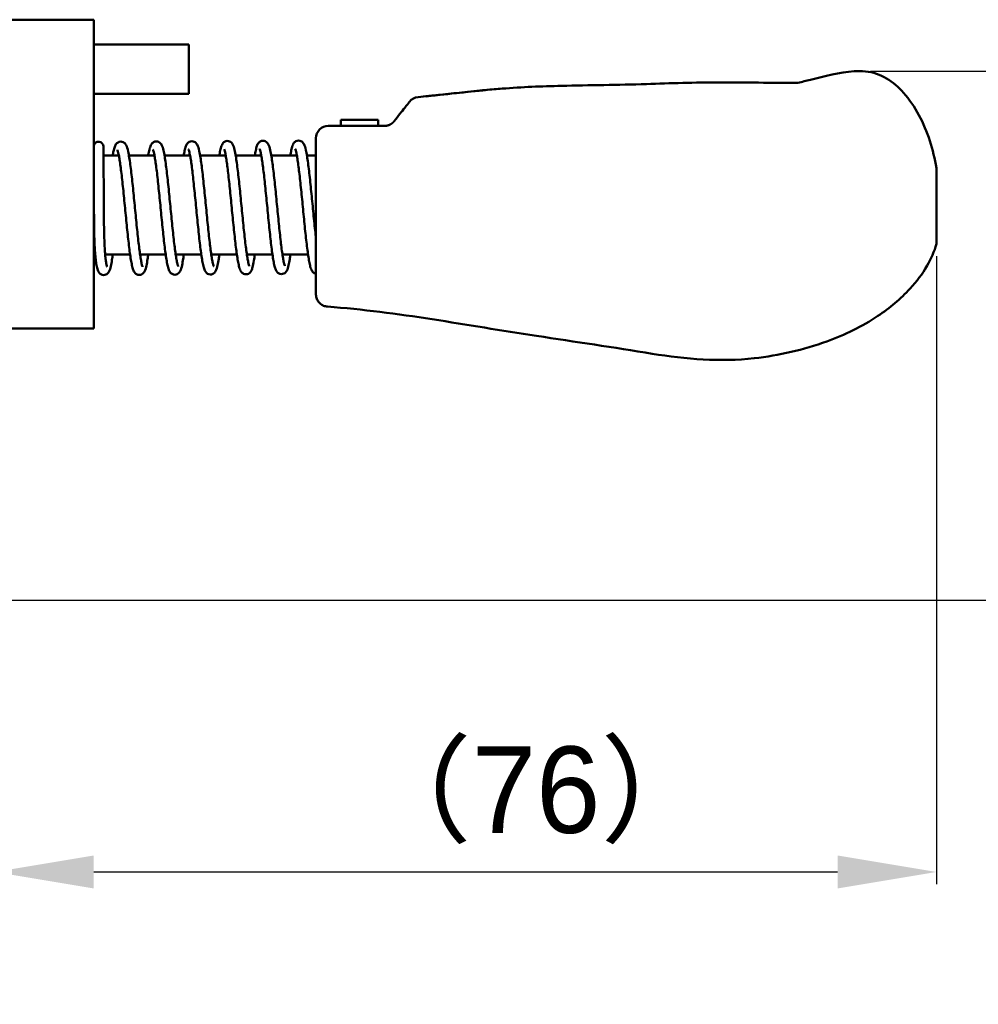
# Model space of a CAD drawing. Header units: millimetres. Extents: x 16 to 584, y 4 to 387.
# Tile 18 of 20: x 335 to 413, y 187 to 267. Entities that reach past the tile are written whole.
import ezdxf

# ---------------------------------------------------------------- set-up
doc = ezdxf.new("R2010")
doc.units = ezdxf.units.MM
doc.layers.add('Dimension (ISO)', color=7, linetype='Continuous', lineweight=25)
doc.layers.add('Visible (ISO)', color=7, linetype='Continuous', lineweight=50)
doc.styles.add('Note Text (JIS)', font='txt')
doc.dimstyles.new('Default (JIS)', dxfattribs={"dimtxt": 7, "dimasz": 8, "dimexe": 1, "dimexo": 1, "dimgap": 1.5, "dimtad": 1, "dimrnd": 1e-08, "dimdsep": 46, "dimtxsty": 'Note Text (JIS)', "dimcen": 0.09, "dimdle": 10, "dimclrd": 256, "dimclre": 256, "dimclrt": 256, "dimadec": 0, "dimazin": 2, "dimtfac": 0.5, "dimtmove": 0, "dimatfit": 3, "dimfxl": 1, "dimtolj": 1, "dimtzin": 0, "dimlwd": -1, "dimlwe": -1, "dimarcsym": 0})

# ---------------------------------------------------------------- blocks, each defined once
blk = doc.blocks.new('*D5')
at = {"layer": 'Defpoints', "color": 0}
for p in [(409.505, 248.614), (333.255, 219.759), (409.505, 197.759)]:
    blk.add_point(p, dxfattribs=at)
at = {"layer": 'Dimension (ISO)'}
for p, q in [((409.505, 247.614), (409.505, 196.759)), ((333.255, 218.759), (333.255, 196.759)), ((341.255, 197.759), (401.505, 197.759))]:
    blk.add_line(p, q, dxfattribs=at)
for points in [[(341.255, 199.093), (341.255, 196.426), (333.255, 197.759)], [(401.505, 199.093), (401.505, 196.426), (409.505, 197.759)]]:
    blk.add_solid(points, dxfattribs=at)
at = {"layer": 'Dimension (ISO)', "insert": (357.568, 207.922), "char_height": 7, "attachment_point": 1, "style": 'Note Text (JIS)'}
blk.add_mtext('\\A1; \\fメイリオ|b0|i0;\\H7.0000;（76）', dxfattribs=at)
blk = doc.blocks.new('*D6')
at = {"layer": 'Defpoints', "color": 0}
for p in [(403.156, 262.593), (437.156, 262.593), (333.255, 219.759)]:
    blk.add_point(p, dxfattribs=at)
at = {"layer": 'Dimension (ISO)'}
for p, q in [((404.156, 262.593), (438.156, 262.593)), ((437.156, 227.759), (437.156, 254.593)), ((334.255, 219.759), (438.156, 219.759))]:
    blk.add_line(p, q, dxfattribs=at)
for points in [[(435.822, 254.593), (438.489, 254.593), (437.156, 262.593)], [(435.822, 227.759), (438.489, 227.759), (437.156, 219.759)]]:
    blk.add_solid(points, dxfattribs=at)
at = {"layer": 'Dimension (ISO)', "insert": (426.408, 229.859), "char_height": 7, "attachment_point": 1, "rotation": 90, "style": 'Note Text (JIS)'}
blk.add_mtext('\\A1; \\fメイリオ|b0|i0;\\H7.0000;(43)', dxfattribs=at)

msp = doc.modelspace()

# ---------------------------------------------------------------- linework, layer by layer
at = {"layer": 'Visible (ISO)'}
for p, q in [((333.255, 266.759), (341.255, 266.759)), ((341.255, 241.759), (341.255, 266.759)), ((341.255, 264.759), (348.964, 264.759)), ((348.964, 264.759), (348.964, 260.759)), ((398.265, 261.652), (398.265, 261.652)), ((398.265, 261.652), (398.265, 261.652)), ((398.266, 261.652), (398.266, 261.652)), ((341.255, 260.759), (348.964, 260.759)), ((369.305, 260.674), (369.305, 260.674)), ((369.305, 260.674), (369.305, 260.674)), ((374.33, 261.177), (374.33, 261.177)), ((374.33, 261.177), (374.33, 261.177)), ((366.829, 260.106), (366.838, 260.117)), ((361.466, 258.664), (361.265, 258.664)), ((361.265, 258.664), (361.265, 258.162)), ((361.466, 258.664), (364.079, 258.664)), ((364.28, 258.664), (364.079, 258.664)), ((364.28, 258.162), (364.28, 258.664)), ((364.28, 258.664), (364.281, 258.664)), ((364.281, 258.162), (364.281, 258.664)), ((360.255, 258.162), (364.802, 258.162)), ((359.255, 251.759), (359.255, 257.162)), ((359.249, 255.759), (359.244, 256.582)), ((342.049, 255.759), (343.293, 255.759)), ((344.106, 255.759), (346.176, 255.759)), ((346.989, 255.759), (349.059, 255.759)), ((349.872, 255.759), (351.942, 255.759)), ((352.755, 255.759), (354.826, 255.759)), ((355.638, 255.759), (357.709, 255.759)), ((358.521, 255.759), (359.255, 255.759)), ((409.505, 254.745), (409.505, 254.648)), ((409.505, 254.644), (409.505, 251.629)), ((359.255, 250.233), (359.255, 251.759)), ((409.505, 251.629), (409.505, 248.614)), ((359.255, 248.525), (359.255, 250.233)), ((359.255, 245.032), (359.255, 248.525)), ((341.255, 247.759), (341.375, 247.759)), ((342.178, 247.759), (344.199, 247.759)), ((345.007, 247.759), (347.081, 247.759)), ((347.89, 247.759), (349.964, 247.759)), ((350.772, 247.759), (352.846, 247.759)), ((353.655, 247.759), (355.729, 247.759)), ((356.537, 247.759), (358.611, 247.759)), ((359.255, 245.032), (359.255, 245.679)), ((359.255, 244.527), (359.255, 245.032)), ((333.255, 241.759), (341.255, 241.759))]:
    msp.add_line(p, q, dxfattribs=at)
for centre, radius, start, end in [((367.62, 259.494), 1, 141.43025, 141.54805), ((360.255, 257.162), 1, 89.99941, 180), ((341.645, 256.478), 0.4, 0.33864, 166.86084), ((359.644, 256.584), 0.4, 166.66418, 193.33582)]:
    msp.add_arc(centre, radius, start, end, dxfattribs=at)
for centre, major_axis, ratio, start_param, end_param in [((367.62, 259.494), (-0.783, 0.622), 0.999975, 6.28113, 6.283186), ((367.621, 259.495), (-0.716, 0.699), 0.999973, 5.584722, 6.385509)]:
    msp.add_ellipse(centre, major_axis=major_axis, ratio=ratio, start_param=start_param, end_param=end_param, dxfattribs=at)
for points, knots in [([(398.285, 261.654), (398.622, 261.731), (398.958, 261.811), (400.463, 262.173), (401.634, 262.509), (403.442, 262.618), (404.073, 262.573), (404.935, 262.286), (405.209, 262.157), (405.985, 261.699), (406.448, 261.291), (407.332, 260.298), (407.739, 259.682), (408.794, 257.71), (409.262, 256.233), (409.505, 254.745)], [0, 0, 0, 0, 0.103711, 0.103711, 0.464293, 0.464293, 0.647085, 0.647085, 0.736917, 0.736917, 0.917484, 0.917484, 1.135986, 1.135986, 1.588403, 1.588403, 1.588403, 1.588403]), ([(374.33, 261.177), (375.957, 261.307), (377.509, 261.366), (381.39, 261.457), (383.73, 261.473), (387.946, 261.617), (389.937, 261.682), (393.007, 261.683), (394.052, 261.674), (396.143, 261.651), (397.21, 261.639), (398.265, 261.652)], [0, 0, 0, 0, 0.530827, 0.530827, 1.261029, 1.261029, 1.877675, 1.877675, 2.194001, 2.194001, 2.511675, 2.511675, 2.511675, 2.511675]), ([(368.139, 260.553), (368.139, 260.553), (368.14, 260.553), (368.333, 260.574), (368.515, 260.593), (368.831, 260.627), (368.969, 260.642), (369.186, 260.663), (369.265, 260.67), (369.305, 260.674)], [0.0642442, 0.0642442, 0.0642442, 0.0642442, 0.0644319, 0.0644319, 0.1278586, 0.1278586, 0.1919739, 0.1919739, 0.2578387, 0.2578387, 0.2578387, 0.2578387]), ([(369.227, 260.666), (369.253, 260.669), (369.279, 260.671), (369.305, 260.674), (370.994, 260.852), (372.677, 261.044), (374.33, 261.177)], [0, 0, 0, 0, 0.015206, 0.015206, 0.015206, 1, 1, 1, 1]), ([(369.305, 260.674), (369.901, 260.739), (370.503, 260.808), (371.735, 260.942), (372.374, 261.008), (373.459, 261.107), (373.923, 261.144), (374.33, 261.177)], [0, 0, 0, 0, 0.1849727, 0.1849727, 0.3879547, 0.3879547, 0.5485364, 0.5485364, 0.5485364, 0.5485364]), ([(365.585, 258.54), (365.923, 258.965), (366.224, 259.344), (366.623, 259.846), (366.749, 260.005), (366.815, 260.088), (366.823, 260.099), (366.829, 260.106)], [0, 0, 0, 0, 0.2049007, 0.2049007, 0.3766906, 0.3766906, 0.4110514, 0.4110514, 0.4110514, 0.4110514]), ([(366.838, 260.117), (366.838, 260.117), (366.838, 260.118), (366.839, 260.118), (366.839, 260.119), (366.84, 260.12), (366.841, 260.12), (366.841, 260.121)], [0.069971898, 0.069971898, 0.069971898, 0.069971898, 0.070525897, 0.070525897, 0.070840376, 0.070840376, 0.071185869, 0.071185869, 0.071185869, 0.071185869]), ([(365.585, 258.54), (365.582, 258.535), (365.578, 258.53), (365.574, 258.525), (365.57, 258.521), (365.566, 258.516), (365.562, 258.511), (365.558, 258.507), (365.554, 258.502), (365.55, 258.498), (365.546, 258.493), (365.543, 258.489), (365.539, 258.485), (365.535, 258.481), (365.531, 258.476), (365.527, 258.472), (365.523, 258.468), (365.519, 258.464), (365.515, 258.46), (365.511, 258.456), (365.507, 258.452), (365.503, 258.448), (365.499, 258.444), (365.495, 258.441), (365.491, 258.437), (365.488, 258.433), (365.484, 258.429), (365.48, 258.426), (365.476, 258.422), (365.472, 258.419), (365.468, 258.415), (365.464, 258.412), (365.46, 258.408), (365.456, 258.405), (365.452, 258.401), (365.448, 258.398), (365.444, 258.395), (365.441, 258.392), (365.437, 258.388), (365.433, 258.385), (365.429, 258.382), (365.425, 258.379), (365.421, 258.376), (365.417, 258.373), (365.413, 258.37), (365.409, 258.367), (365.406, 258.364), (365.402, 258.361), (365.398, 258.358), (365.394, 258.355), (365.39, 258.352), (365.386, 258.35), (365.382, 258.347), (365.379, 258.344), (365.375, 258.342), (365.371, 258.339), (365.367, 258.336), (365.363, 258.334), (365.359, 258.331), (365.355, 258.328), (365.352, 258.326), (365.348, 258.323), (365.344, 258.321), (365.34, 258.318), (365.336, 258.316), (365.332, 258.314), (365.329, 258.311), (365.325, 258.309), (365.321, 258.307), (365.317, 258.304), (365.313, 258.302), (365.31, 258.3), (365.306, 258.297), (365.302, 258.295), (365.298, 258.293), (365.294, 258.291), (365.29, 258.289), (365.287, 258.287), (365.283, 258.285), (365.279, 258.282), (365.275, 258.28), (365.271, 258.278), (365.268, 258.276), (365.264, 258.274), (365.26, 258.272), (365.256, 258.27), (365.252, 258.268), (365.248, 258.267), (365.245, 258.265), (365.241, 258.263), (365.237, 258.261), (365.233, 258.259), (365.229, 258.257), (365.225, 258.255), (365.222, 258.254), (365.218, 258.252), (365.214, 258.25), (365.21, 258.248), (365.206, 258.247), (365.202, 258.245), (365.198, 258.243), (365.195, 258.242), (365.191, 258.24), (365.187, 258.238), (365.183, 258.237), (365.179, 258.235), (365.175, 258.234), (365.171, 258.232), (365.167, 258.23), (365.163, 258.229), (365.159, 258.227), (365.155, 258.226), (365.151, 258.224), (365.148, 258.223), (365.144, 258.222), (365.14, 258.22), (365.136, 258.219), (365.132, 258.217), (365.128, 258.216), (365.124, 258.215), (365.12, 258.213), (365.116, 258.212), (365.112, 258.21), (365.107, 258.209), (365.103, 258.208), (365.099, 258.207), (365.095, 258.205), (365.091, 258.204), (365.087, 258.203), (365.083, 258.202), (365.079, 258.2), (365.075, 258.199), (365.07, 258.198), (365.066, 258.197), (365.062, 258.196), (365.058, 258.195), (365.054, 258.194), (365.049, 258.193), (365.045, 258.191), (365.041, 258.19), (365.037, 258.189), (365.032, 258.188), (365.028, 258.187), (365.024, 258.186), (365.019, 258.185), (365.015, 258.184), (365.011, 258.183), (365.006, 258.183), (365.002, 258.182), (364.997, 258.181), (364.993, 258.18), (364.989, 258.179), (364.984, 258.178), (364.98, 258.177), (364.975, 258.177), (364.97, 258.176), (364.966, 258.175), (364.961, 258.174), (364.957, 258.173), (364.952, 258.173), (364.947, 258.172), (364.943, 258.171), (364.938, 258.171), (364.933, 258.17), (364.929, 258.169), (364.924, 258.169), (364.919, 258.168), (364.914, 258.168), (364.909, 258.167), (364.905, 258.167), (364.9, 258.166), (364.895, 258.166), (364.89, 258.165), (364.885, 258.165), (364.88, 258.165), (364.875, 258.164), (364.87, 258.164), (364.865, 258.163), (364.86, 258.163), (364.855, 258.163), (364.85, 258.163), (364.844, 258.162), (364.839, 258.162), (364.834, 258.162), (364.829, 258.162), (364.824, 258.162), (364.818, 258.162), (364.813, 258.162), (364.808, 258.162), (364.802, 258.162)], [0, 0, 0, 0, 0.015873, 0.015873, 0.015873, 0.031746, 0.031746, 0.031746, 0.047619, 0.047619, 0.047619, 0.063492, 0.063492, 0.063492, 0.079365, 0.079365, 0.079365, 0.095238, 0.095238, 0.095238, 0.111111, 0.111111, 0.111111, 0.126984, 0.126984, 0.126984, 0.142857, 0.142857, 0.142857, 0.15873, 0.15873, 0.15873, 0.174603, 0.174603, 0.174603, 0.190476, 0.190476, 0.190476, 0.206349, 0.206349, 0.206349, 0.222222, 0.222222, 0.222222, 0.238095, 0.238095, 0.238095, 0.253968, 0.253968, 0.253968, 0.269841, 0.269841, 0.269841, 0.285714, 0.285714, 0.285714, 0.301587, 0.301587, 0.301587, 0.31746, 0.31746, 0.31746, 0.333333, 0.333333, 0.333333, 0.349206, 0.349206, 0.349206, 0.365079, 0.365079, 0.365079, 0.380952, 0.380952, 0.380952, 0.396825, 0.396825, 0.396825, 0.412698, 0.412698, 0.412698, 0.428571, 0.428571, 0.428571, 0.444444, 0.444444, 0.444444, 0.460317, 0.460317, 0.460317, 0.47619, 0.47619, 0.47619, 0.492063, 0.492063, 0.492063, 0.507937, 0.507937, 0.507937, 0.52381, 0.52381, 0.52381, 0.539683, 0.539683, 0.539683, 0.555556, 0.555556, 0.555556, 0.571429, 0.571429, 0.571429, 0.587302, 0.587302, 0.587302, 0.603175, 0.603175, 0.603175, 0.619048, 0.619048, 0.619048, 0.634921, 0.634921, 0.634921, 0.650794, 0.650794, 0.650794, 0.666667, 0.666667, 0.666667, 0.68254, 0.68254, 0.68254, 0.698413, 0.698413, 0.698413, 0.714286, 0.714286, 0.714286, 0.730159, 0.730159, 0.730159, 0.746032, 0.746032, 0.746032, 0.761905, 0.761905, 0.761905, 0.777778, 0.777778, 0.777778, 0.793651, 0.793651, 0.793651, 0.809524, 0.809524, 0.809524, 0.825397, 0.825397, 0.825397, 0.84127, 0.84127, 0.84127, 0.857143, 0.857143, 0.857143, 0.873016, 0.873016, 0.873016, 0.888889, 0.888889, 0.888889, 0.904762, 0.904762, 0.904762, 0.920635, 0.920635, 0.920635, 0.936508, 0.936508, 0.936508, 0.952381, 0.952381, 0.952381, 0.968254, 0.968254, 0.968254, 0.984127, 0.984127, 0.984127, 1, 1, 1, 1]), ([(342.793, 255.759), (342.814, 255.886), (342.835, 256), (342.887, 256.248), (342.918, 256.368), (342.991, 256.565), (343.016, 256.648), (343.149, 256.779), (343.182, 256.806), (343.282, 256.863), (343.362, 256.888), (343.513, 256.889), (343.579, 256.872), (343.691, 256.82), (343.735, 256.785), (343.82, 256.701), (343.849, 256.654), (343.959, 256.455), (343.995, 256.303), (344.073, 255.947), (344.104, 255.78), (344.162, 255.419), (344.19, 255.229), (344.244, 254.823), (344.271, 254.608), (344.324, 254.155), (344.35, 253.918), (344.403, 253.426), (344.43, 253.172), (344.482, 252.653), (344.508, 252.388), (344.561, 251.855), (344.587, 251.586), (344.639, 251.051), (344.665, 250.785), (344.717, 250.262), (344.743, 250.006), (344.795, 249.51), (344.821, 249.27), (344.872, 248.813), (344.897, 248.595), (344.947, 248.19), (344.972, 248.002), (345.021, 247.66), (345.045, 247.507), (345.092, 247.24), (345.114, 247.126), (345.155, 246.946), (345.174, 246.876), (345.203, 246.791), (345.214, 246.766), (345.216, 246.762), (345.216, 246.761), (345.216, 246.761)], [5.712549, 5.712549, 5.712549, 5.712549, 5.84776, 5.84776, 6.037224, 6.037224, 6.193762, 6.193762, 6.232042, 6.232042, 6.283669, 6.283669, 6.325931, 6.325931, 6.374606, 6.374606, 6.45316, 6.45316, 6.726733, 6.726733, 6.914563, 6.914563, 7.08433, 7.08433, 7.24935, 7.24935, 7.412389, 7.412389, 7.574403, 7.574403, 7.735797, 7.735797, 7.896748, 7.896748, 8.057319, 8.057319, 8.217491, 8.217491, 8.377154, 8.377154, 8.536057, 8.536057, 8.69367, 8.69367, 8.848811, 8.848811, 8.998639, 8.998639, 9.135833, 9.135833, 9.243762, 9.243762, 9.253723, 9.253723, 9.253723, 9.253723]), ([(345.67, 255.759), (345.673, 255.774), (345.675, 255.789), (345.704, 255.964), (345.731, 256.105), (345.794, 256.369), (345.826, 256.483), (345.906, 256.646), (345.934, 256.698), (346.015, 256.784), (346.048, 256.813), (346.15, 256.875), (346.23, 256.904), (346.383, 256.907), (346.45, 256.891), (346.564, 256.841), (346.609, 256.807), (346.695, 256.725), (346.724, 256.679), (346.829, 256.493), (346.864, 256.357), (346.94, 256.031), (346.972, 255.864), (347.032, 255.506), (347.059, 255.32), (347.114, 254.92), (347.141, 254.708), (347.194, 254.261), (347.22, 254.026), (347.273, 253.539), (347.299, 253.287), (347.352, 252.77), (347.378, 252.507), (347.431, 251.974), (347.457, 251.705), (347.509, 251.17), (347.535, 250.903), (347.587, 250.378), (347.613, 250.12), (347.665, 249.62), (347.691, 249.377), (347.742, 248.915), (347.767, 248.694), (347.818, 248.282), (347.843, 248.089), (347.892, 247.739), (347.916, 247.581), (347.963, 247.304), (347.986, 247.185), (348.028, 246.993), (348.048, 246.917), (348.078, 246.82), (348.09, 246.79), (348.095, 246.779), (348.096, 246.778), (348.096, 246.778)], [11.989684, 11.989684, 11.989684, 11.989684, 12.005541, 12.005541, 12.179303, 12.179303, 12.381954, 12.381954, 12.469784, 12.469784, 12.511845, 12.511845, 12.564864, 12.564864, 12.607132, 12.607132, 12.655205, 12.655205, 12.731193, 12.731193, 12.98119, 12.98119, 13.175455, 13.175455, 13.346285, 13.346285, 13.511688, 13.511688, 13.674907, 13.674907, 13.837022, 13.837022, 13.998482, 13.998482, 14.159484, 14.159484, 14.320103, 14.320103, 14.480329, 14.480329, 14.640067, 14.640067, 14.799089, 14.799089, 14.956911, 14.956911, 15.112474, 15.112474, 15.263246, 15.263246, 15.402739, 15.402739, 15.515605, 15.515605, 15.536909, 15.536909, 15.536909, 15.536909]), ([(348.547, 255.759), (348.57, 255.9), (348.593, 256.027), (348.647, 256.284), (348.678, 256.404), (348.751, 256.601), (348.777, 256.684), (348.911, 256.815), (348.944, 256.841), (349.044, 256.897), (349.123, 256.923), (349.274, 256.922), (349.34, 256.905), (349.452, 256.853), (349.495, 256.818), (349.581, 256.734), (349.61, 256.687), (349.72, 256.485), (349.757, 256.33), (349.836, 255.969), (349.866, 255.801), (349.924, 255.439), (349.952, 255.249), (350.006, 254.842), (350.033, 254.626), (350.086, 254.173), (350.112, 253.935), (350.165, 253.443), (350.191, 253.188), (350.244, 252.669), (350.27, 252.404), (350.323, 251.87), (350.349, 251.601), (350.401, 251.066), (350.427, 250.8), (350.479, 250.278), (350.505, 250.022), (350.557, 249.527), (350.582, 249.287), (350.634, 248.831), (350.659, 248.615), (350.709, 248.211), (350.734, 248.023), (350.783, 247.683), (350.807, 247.53), (350.853, 247.266), (350.876, 247.153), (350.917, 246.975), (350.936, 246.906), (350.963, 246.823), (350.974, 246.799), (350.976, 246.796), (350.976, 246.796), (350.976, 246.796)], [18.266878, 18.266878, 18.266878, 18.266878, 18.414896, 18.414896, 18.60452, 18.60452, 18.761164, 18.761164, 18.798945, 18.798945, 18.850365, 18.850365, 18.892628, 18.892628, 18.941406, 18.941406, 19.020398, 19.020398, 19.298158, 19.298158, 19.485034, 19.485034, 19.654622, 19.654622, 19.819576, 19.819576, 19.982583, 19.982583, 20.14458, 20.14458, 20.305962, 20.305962, 20.466903, 20.466903, 20.627466, 20.627466, 20.787627, 20.787627, 20.947275, 20.947275, 21.106156, 21.106156, 21.263728, 21.263728, 21.418787, 21.418787, 21.568428, 21.568428, 21.705167, 21.705167, 21.812147, 21.812147, 21.820094, 21.820094, 21.820094, 21.820094]), ([(351.425, 255.759), (351.429, 255.788), (351.434, 255.816), (351.465, 256.004), (351.492, 256.144), (351.555, 256.408), (351.587, 256.522), (351.668, 256.684), (351.695, 256.732), (351.772, 256.815), (351.805, 256.846), (351.908, 256.908), (351.988, 256.937), (352.141, 256.941), (352.208, 256.926), (352.323, 256.876), (352.367, 256.842), (352.454, 256.76), (352.483, 256.714), (352.588, 256.531), (352.622, 256.398), (352.698, 256.076), (352.73, 255.91), (352.79, 255.551), (352.818, 255.365), (352.872, 254.967), (352.899, 254.755), (352.952, 254.309), (352.979, 254.075), (353.031, 253.588), (353.058, 253.336), (353.11, 252.821), (353.137, 252.557), (353.189, 252.025), (353.215, 251.756), (353.268, 251.22), (353.294, 250.953), (353.346, 250.428), (353.372, 250.17), (353.423, 249.669), (353.449, 249.426), (353.5, 248.962), (353.526, 248.741), (353.576, 248.328), (353.601, 248.135), (353.65, 247.783), (353.675, 247.624), (353.722, 247.346), (353.744, 247.226), (353.787, 247.032), (353.806, 246.956), (353.837, 246.856), (353.85, 246.825), (353.855, 246.814), (353.856, 246.813), (353.856, 246.813)], [24.544116, 24.544116, 24.544116, 24.544116, 24.574228, 24.574228, 24.748159, 24.748159, 24.951695, 24.951695, 25.034609, 25.034609, 25.077564, 25.077564, 25.130865, 25.130865, 25.173138, 25.173138, 25.221104, 25.221104, 25.296638, 25.296638, 25.542626, 25.542626, 25.738203, 25.738203, 25.90922, 25.90922, 26.074689, 26.074689, 26.237938, 26.237938, 26.400071, 26.400071, 26.561542, 26.561542, 26.722552, 26.722552, 26.883179, 26.883179, 27.043414, 27.043414, 27.203163, 27.203163, 27.362203, 27.362203, 27.520058, 27.520058, 27.675685, 27.675685, 27.826601, 27.826601, 27.966441, 27.966441, 28.080072, 28.080072, 28.103279, 28.103279, 28.103279, 28.103279]), ([(354.302, 255.759), (354.326, 255.911), (354.35, 256.047), (354.406, 256.312), (354.436, 256.432), (354.509, 256.63), (354.535, 256.712), (354.664, 256.842), (354.696, 256.87), (354.797, 256.929), (354.877, 256.956), (355.029, 256.957), (355.095, 256.941), (355.208, 256.89), (355.252, 256.855), (355.338, 256.772), (355.367, 256.725), (355.475, 256.532), (355.51, 256.386), (355.588, 256.043), (355.619, 255.876), (355.678, 255.517), (355.705, 255.328), (355.76, 254.925), (355.786, 254.711), (355.84, 254.261), (355.866, 254.025), (355.919, 253.535), (355.945, 253.282), (355.998, 252.764), (356.024, 252.499), (356.076, 251.966), (356.103, 251.697), (356.155, 251.162), (356.181, 250.896), (356.233, 250.372), (356.259, 250.115), (356.311, 249.617), (356.336, 249.376), (356.388, 248.917), (356.413, 248.698), (356.463, 248.29), (356.488, 248.1), (356.537, 247.754), (356.561, 247.599), (356.608, 247.328), (356.631, 247.212), (356.672, 247.026), (356.691, 246.954), (356.72, 246.864), (356.732, 246.837), (356.736, 246.83), (356.736, 246.83), (356.736, 246.83)], [30.8214, 30.8214, 30.8214, 30.8214, 30.978638, 30.978638, 31.167716, 31.167716, 31.323859, 31.323859, 31.363468, 31.363468, 31.415622, 31.415622, 31.457883, 31.457883, 31.506314, 31.506314, 31.583826, 31.583826, 31.847646, 31.847646, 32.037901, 32.037901, 32.208097, 32.208097, 32.373274, 32.373274, 32.536387, 32.536387, 32.698444, 32.698444, 32.859866, 32.859866, 33.020838, 33.020838, 33.18143, 33.18143, 33.341624, 33.341624, 33.501319, 33.501319, 33.660274, 33.660274, 33.817977, 33.817977, 33.973302, 33.973302, 34.123542, 34.123542, 34.26174, 34.26174, 34.371799, 34.371799, 34.386465, 34.386465, 34.386465, 34.386465]), ([(357.179, 255.759), (357.184, 255.793), (357.19, 255.826), (357.222, 256.019), (357.248, 256.16), (357.31, 256.426), (357.342, 256.54), (357.422, 256.708), (357.452, 256.766), (357.543, 256.859), (357.575, 256.887), (357.676, 256.946), (357.756, 256.973), (357.908, 256.974), (357.975, 256.958), (358.088, 256.907), (358.132, 256.873), (358.217, 256.789), (358.247, 256.743), (358.354, 256.55), (358.39, 256.406), (358.467, 256.064), (358.498, 255.897), (358.557, 255.538), (358.585, 255.35), (358.639, 254.947), (358.666, 254.733), (358.719, 254.283), (358.745, 254.047), (358.798, 253.558), (358.824, 253.304), (358.877, 252.787), (358.903, 252.522), (358.956, 251.989), (358.982, 251.72), (359.034, 251.185), (359.06, 250.919), (359.112, 250.395), (359.138, 250.138), (359.19, 249.64), (359.216, 249.398), (359.246, 249.126), (359.251, 249.085), (359.255, 249.045)], [37.098733, 37.098733, 37.098733, 37.098733, 37.13311, 37.13311, 37.306508, 37.306508, 37.507272, 37.507272, 37.606636, 37.606636, 37.646457, 37.646457, 37.698691, 37.698691, 37.740952, 37.740952, 37.789349, 37.789349, 37.86671, 37.86671, 38.129141, 38.129141, 38.319766, 38.319766, 38.490025, 38.490025, 38.655225, 38.655225, 38.818348, 38.818348, 38.980411, 38.980411, 39.141836, 39.141836, 39.302812, 39.302812, 39.463406, 39.463406, 39.623604, 39.623604, 39.783304, 39.783304, 39.812054, 39.812054, 39.812054, 39.812054]), ([(342.045, 256.48), (342.045, 256.48), (342.045, 256.459), (342.045, 256.374), (342.046, 256.31), (342.047, 256.143), (342.047, 256.038), (342.049, 255.792), (342.05, 255.65), (342.052, 255.332), (342.053, 255.155), (342.055, 254.773), (342.056, 254.566), (342.059, 254.129), (342.06, 253.899), (342.063, 253.419), (342.064, 253.169), (342.067, 252.658), (342.069, 252.397), (342.072, 251.868), (342.074, 251.601), (342.077, 251.068), (342.078, 250.803), (342.083, 250.283), (342.087, 250.028), (342.096, 249.534), (342.101, 249.295), (342.116, 248.84), (342.124, 248.624), (342.145, 248.219), (342.157, 248.031), (342.183, 247.687), (342.198, 247.531), (342.229, 247.26), (342.246, 247.142), (342.279, 246.953), (342.296, 246.878), (342.323, 246.781), (342.334, 246.751), (342.339, 246.74), (342.34, 246.739), (342.34, 246.739)], [0, 0, 0, 0, 0.16, 0.16, 0.32, 0.32, 0.48, 0.48, 0.64, 0.64, 0.8, 0.8, 0.96, 0.96, 1.12, 1.12, 1.28, 1.28, 1.44, 1.44, 1.6, 1.6, 1.759835, 1.759835, 1.918787, 1.918787, 2.076849, 2.076849, 2.233914, 2.233914, 2.389659, 2.389659, 2.543222, 2.543222, 2.692349, 2.692349, 2.831049, 2.831049, 2.944801, 2.944801, 2.966543, 2.966543, 2.966543, 2.966543]), ([(343.172, 256.224), (343.172, 256.224), (343.173, 256.223), (343.182, 256.204), (343.201, 256.154), (343.237, 256.024), (343.254, 255.949), (343.294, 255.761), (343.315, 255.644), (343.36, 255.37), (343.384, 255.212), (343.432, 254.863), (343.457, 254.67), (343.507, 254.257), (343.532, 254.037), (343.583, 253.573), (343.609, 253.331), (343.66, 252.83), (343.686, 252.572), (343.738, 252.047), (343.764, 251.781), (343.816, 251.246), (343.843, 250.979), (343.895, 250.448), (343.921, 250.186), (343.974, 249.673), (344, 249.422), (344.052, 248.94), (344.079, 248.707), (344.131, 248.267), (344.158, 248.059), (344.211, 247.67), (344.238, 247.49), (344.293, 247.16), (344.321, 247.011), (344.382, 246.737), (344.414, 246.617), (344.488, 246.42), (344.515, 246.339), (344.645, 246.209), (344.678, 246.181), (344.779, 246.124), (344.859, 246.097), (345.011, 246.097), (345.078, 246.114), (345.191, 246.166), (345.234, 246.201), (345.319, 246.286), (345.348, 246.333), (345.453, 246.526), (345.486, 246.67), (345.559, 247.01), (345.589, 247.177), (345.636, 247.489), (345.654, 247.62), (345.672, 247.759)], [6.45424, 6.45424, 6.45424, 6.45424, 6.484338, 6.484338, 6.631326, 6.631326, 6.755079, 6.755079, 6.897468, 6.897468, 7.049055, 7.049055, 7.204905, 7.204905, 7.362853, 7.362853, 7.521939, 7.521939, 7.681716, 7.681716, 7.84197, 7.84197, 8.002613, 8.002613, 8.163641, 8.163641, 8.325132, 8.325132, 8.487293, 8.487293, 8.650584, 8.650584, 8.816097, 8.816097, 8.986947, 8.986947, 9.175913, 9.175913, 9.331908, 9.331908, 9.371935, 9.371935, 9.424246, 9.424246, 9.466508, 9.466508, 9.514871, 9.514871, 9.592089, 9.592089, 9.853207, 9.853207, 10.044189, 10.044189, 10.165953, 10.165953, 10.165953, 10.165953]), ([(346.052, 256.241), (346.052, 256.241), (346.065, 256.215), (346.103, 256.098), (346.135, 255.97), (346.189, 255.694), (346.211, 255.566), (346.258, 255.272), (346.282, 255.105), (346.33, 254.739), (346.355, 254.539), (346.405, 254.113), (346.431, 253.886), (346.482, 253.412), (346.508, 253.165), (346.559, 252.657), (346.585, 252.397), (346.637, 251.868), (346.663, 251.601), (346.716, 251.066), (346.742, 250.799), (346.794, 250.271), (346.82, 250.011), (346.873, 249.505), (346.899, 249.258), (346.952, 248.785), (346.978, 248.558), (347.031, 248.13), (347.057, 247.928), (347.111, 247.554), (347.138, 247.381), (347.194, 247.066), (347.222, 246.924), (347.287, 246.659), (347.32, 246.545), (347.402, 246.376), (347.432, 246.317), (347.528, 246.224), (347.561, 246.196), (347.662, 246.139), (347.742, 246.114), (347.894, 246.115), (347.96, 246.132), (348.072, 246.184), (348.115, 246.22), (348.2, 246.304), (348.229, 246.351), (348.335, 246.548), (348.369, 246.696), (348.442, 247.043), (348.471, 247.21), (348.517, 247.512), (348.534, 247.632), (348.55, 247.759)], [12.737425, 12.737425, 12.737425, 12.737425, 12.855813, 12.855813, 13.071986, 13.071986, 13.217329, 13.217329, 13.370278, 13.370278, 13.52678, 13.52678, 13.68507, 13.68507, 13.844356, 13.844356, 14.004264, 14.004264, 14.164619, 14.164619, 14.325354, 14.325354, 14.486484, 14.486484, 14.648114, 14.648114, 14.810496, 14.810496, 14.974192, 14.974192, 15.140585, 15.140585, 15.313889, 15.313889, 15.514172, 15.514172, 15.616701, 15.616701, 15.655897, 15.655897, 15.707892, 15.707892, 15.750153, 15.750153, 15.798655, 15.798655, 15.876472, 15.876472, 16.143118, 16.143118, 16.332639, 16.332639, 16.444172, 16.444172, 16.444172, 16.444172]), ([(348.932, 256.258), (348.932, 256.258), (348.932, 256.258), (348.932, 256.258), (348.945, 256.232), (348.984, 256.112), (349.016, 255.983), (349.07, 255.705), (349.093, 255.576), (349.139, 255.281), (349.163, 255.114), (349.212, 254.746), (349.236, 254.546), (349.287, 254.119), (349.312, 253.892), (349.363, 253.417), (349.389, 253.17), (349.441, 252.661), (349.467, 252.4), (349.519, 251.872), (349.545, 251.604), (349.597, 251.07), (349.623, 250.802), (349.675, 250.275), (349.702, 250.015), (349.754, 249.509), (349.78, 249.263), (349.833, 248.79), (349.859, 248.564), (349.912, 248.136), (349.939, 247.935), (349.992, 247.562), (350.019, 247.39), (350.075, 247.075), (350.104, 246.934), (350.169, 246.67), (350.202, 246.556), (350.284, 246.39), (350.314, 246.335), (350.403, 246.245), (350.436, 246.216), (350.538, 246.158), (350.618, 246.131), (350.77, 246.131), (350.837, 246.148), (350.95, 246.2), (350.993, 246.235), (351.078, 246.319), (351.107, 246.366), (351.211, 246.557), (351.245, 246.699), (351.318, 247.037), (351.347, 247.204), (351.394, 247.508), (351.411, 247.63), (351.428, 247.759)], [19.02061, 19.02061, 19.02061, 19.02061, 19.02072, 19.02072, 19.140436, 19.140436, 19.357518, 19.357518, 19.503044, 19.503044, 19.656077, 19.656077, 19.81262, 19.81262, 19.970931, 19.970931, 20.13023, 20.13023, 20.290147, 20.290147, 20.450508, 20.450508, 20.611249, 20.611249, 20.772387, 20.772387, 20.934027, 20.934027, 21.096425, 21.096425, 21.260151, 21.260151, 21.426612, 21.426612, 21.600112, 21.600112, 21.801399, 21.801399, 21.897428, 21.897428, 21.937907, 21.937907, 21.990383, 21.990383, 22.032646, 22.032646, 22.080938, 22.080938, 22.157856, 22.157856, 22.416232, 22.416232, 22.607979, 22.607979, 22.722365, 22.722365, 22.722365, 22.722365]), ([(351.812, 256.275), (351.812, 256.275), (351.813, 256.273), (351.823, 256.252), (351.843, 256.2), (351.879, 256.065), (351.897, 255.988), (351.937, 255.796), (351.958, 255.676), (352.004, 255.398), (352.027, 255.238), (352.076, 254.885), (352.101, 254.692), (352.151, 254.276), (352.176, 254.054), (352.227, 253.588), (352.253, 253.345), (352.304, 252.842), (352.33, 252.584), (352.382, 252.059), (352.408, 251.792), (352.46, 251.257), (352.486, 250.989), (352.539, 250.459), (352.565, 250.197), (352.617, 249.686), (352.644, 249.436), (352.696, 248.955), (352.722, 248.724), (352.775, 248.286), (352.802, 248.079), (352.855, 247.694), (352.882, 247.515), (352.937, 247.188), (352.965, 247.041), (353.027, 246.768), (353.059, 246.649), (353.137, 246.453), (353.163, 246.369), (353.308, 246.241), (353.341, 246.217), (353.441, 246.167), (353.521, 246.145), (353.669, 246.151), (353.733, 246.171), (353.843, 246.226), (353.885, 246.262), (353.968, 246.349), (353.996, 246.398), (354.065, 246.532), (354.093, 246.617), (354.161, 246.864), (354.196, 247.041), (354.257, 247.406), (354.281, 247.574), (354.306, 247.759)], [25.303796, 25.303796, 25.303796, 25.303796, 25.336838, 25.336838, 25.486477, 25.486477, 25.611441, 25.611441, 25.754478, 25.754478, 25.906365, 25.906365, 26.062357, 26.062357, 26.220379, 26.220379, 26.379509, 26.379509, 26.539313, 26.539313, 26.699588, 26.699588, 26.86025, 26.86025, 27.021298, 27.021298, 27.182817, 27.182817, 27.345021, 27.345021, 27.508389, 27.508389, 27.674067, 27.674067, 27.845361, 27.845361, 28.036222, 28.036222, 28.192461, 28.192461, 28.22734, 28.22734, 28.277424, 28.277424, 28.319717, 28.319717, 28.369247, 28.369247, 28.451499, 28.451499, 28.606569, 28.606569, 28.83656, 28.83656, 29.000537, 29.000537, 29.000537, 29.000537]), ([(354.692, 256.292), (354.692, 256.292), (354.693, 256.292), (354.699, 256.28), (354.715, 256.238), (354.748, 256.124), (354.765, 256.056), (354.803, 255.882), (354.824, 255.772), (354.868, 255.512), (354.892, 255.36), (354.94, 255.023), (354.964, 254.836), (355.014, 254.433), (355.039, 254.216), (355.09, 253.76), (355.116, 253.521), (355.167, 253.025), (355.193, 252.77), (355.245, 252.248), (355.271, 251.982), (355.323, 251.449), (355.349, 251.181), (355.402, 250.648), (355.428, 250.385), (355.48, 249.868), (355.506, 249.615), (355.559, 249.126), (355.585, 248.891), (355.638, 248.443), (355.664, 248.23), (355.717, 247.832), (355.744, 247.647), (355.799, 247.307), (355.826, 247.153), (355.886, 246.87), (355.917, 246.746), (355.981, 246.555), (356.008, 246.482), (356.094, 246.349), (356.137, 246.287), (356.288, 246.196), (356.368, 246.167), (356.522, 246.164), (356.59, 246.18), (356.704, 246.23), (356.748, 246.265), (356.834, 246.348), (356.863, 246.394), (356.964, 246.575), (356.997, 246.705), (357.069, 247.021), (357.099, 247.188), (357.147, 247.498), (357.165, 247.624), (357.183, 247.759)], [31.586981, 31.586981, 31.586981, 31.586981, 31.60761, 31.60761, 31.746012, 31.746012, 31.865542, 31.865542, 32.005595, 32.005595, 32.156097, 32.156097, 32.311435, 32.311435, 32.46912, 32.46912, 32.628057, 32.628057, 32.787738, 32.787738, 32.947921, 32.947921, 33.108501, 33.108501, 33.269462, 33.269462, 33.430865, 33.430865, 33.592892, 33.592892, 33.755943, 33.755943, 33.920956, 33.920956, 34.090498, 34.090498, 34.274262, 34.274262, 34.41234, 34.41234, 34.501427, 34.501427, 34.555132, 34.555132, 34.597412, 34.597412, 34.645233, 34.645233, 34.720152, 34.720152, 34.960773, 34.960773, 35.158225, 35.158225, 35.278674, 35.278674, 35.278674, 35.278674]), ([(357.572, 256.309), (357.572, 256.309), (357.573, 256.308), (357.582, 256.289), (357.6, 256.241), (357.636, 256.113), (357.653, 256.039), (357.692, 255.852), (357.714, 255.735), (357.759, 255.462), (357.783, 255.305), (357.831, 254.957), (357.855, 254.765), (357.905, 254.353), (357.931, 254.133), (357.982, 253.67), (358.007, 253.428), (358.059, 252.928), (358.085, 252.67), (358.137, 252.146), (358.163, 251.879), (358.215, 251.345), (358.241, 251.077), (358.293, 250.546), (358.32, 250.283), (358.372, 249.77), (358.398, 249.519), (358.451, 249.036), (358.477, 248.804), (358.53, 248.363), (358.556, 248.154), (358.609, 247.764), (358.636, 247.584), (358.691, 247.253), (358.719, 247.103), (358.78, 246.828), (358.812, 246.708), (358.885, 246.511), (358.913, 246.431), (359.036, 246.302), (359.069, 246.272), (359.153, 246.223), (359.202, 246.203), (359.255, 246.192)], [37.870166, 37.870166, 37.870166, 37.870166, 37.899315, 37.899315, 38.045448, 38.045448, 38.1688, 38.1688, 38.310973, 38.310973, 38.462459, 38.462459, 38.618262, 38.618262, 38.776185, 38.776185, 38.935258, 38.935258, 39.095025, 39.095025, 39.255273, 39.255273, 39.41591, 39.41591, 39.57693, 39.57693, 39.738413, 39.738413, 39.90056, 39.90056, 40.063826, 40.063826, 40.229288, 40.229288, 40.399998, 40.399998, 40.588385, 40.588385, 40.743369, 40.743369, 40.785859, 40.785859, 40.821395, 40.821395, 40.821395, 40.821395]), ([(341.255, 254.705), (341.256, 254.589), (341.257, 254.468), (341.259, 254.125), (341.26, 253.894), (341.263, 253.414), (341.264, 253.165), (341.267, 252.654), (341.269, 252.392), (341.272, 251.863), (341.274, 251.596), (341.277, 251.063), (341.279, 250.796), (341.284, 250.269), (341.287, 250.009), (341.296, 249.501), (341.302, 249.254), (341.317, 248.78), (341.327, 248.552), (341.349, 248.122), (341.362, 247.919), (341.393, 247.542), (341.41, 247.368), (341.451, 247.049), (341.473, 246.906), (341.529, 246.636), (341.56, 246.519), (341.638, 246.35), (341.668, 246.294), (341.754, 246.202), (341.788, 246.172), (341.891, 246.11), (341.971, 246.082), (342.125, 246.079), (342.192, 246.095), (342.306, 246.146), (342.35, 246.181), (342.435, 246.264), (342.464, 246.31), (342.566, 246.494), (342.599, 246.627), (342.671, 246.949), (342.701, 247.116), (342.752, 247.446), (342.774, 247.597), (342.795, 247.759)], [0.868614, 0.868614, 0.868614, 0.868614, 0.96, 0.96, 1.12, 1.12, 1.28, 1.28, 1.44, 1.44, 1.6, 1.6, 1.760159, 1.760159, 1.920993, 1.920993, 2.082388, 2.082388, 2.244533, 2.244533, 2.40803, 2.40803, 2.574352, 2.574352, 2.747785, 2.747785, 2.948005, 2.948005, 3.043827, 3.043827, 3.08628, 3.08628, 3.139637, 3.139637, 3.181911, 3.181911, 3.229855, 3.229855, 3.305294, 3.305294, 3.550442, 3.550442, 3.746303, 3.746303, 3.887711, 3.887711, 3.887711, 3.887711]), ([(409.505, 248.614), (409.34, 247.995), (409.075, 247.4), (408.366, 246.178), (407.892, 245.557), (406.601, 244.15), (405.715, 243.41), (403.49, 241.914), (402.079, 241.237), (398.737, 240.028), (396.747, 239.577), (392.01, 239.043), (389.209, 239.268), (383.371, 240.231), (380.242, 240.688), (371.479, 242.008), (365.866, 243.112), (360.182, 243.53)], [0, 0, 0, 0, 0.192172, 0.192172, 0.423664, 0.423664, 0.76525, 0.76525, 1.227834, 1.227834, 1.831501, 1.831501, 2.658018, 2.658018, 3.606614, 3.606614, 5.316445, 5.316445, 5.316445, 5.316445]), ([(360.182, 243.53), (360.074, 243.538), (359.967, 243.564), (359.769, 243.647), (359.677, 243.705), (359.517, 243.844), (359.448, 243.928), (359.34, 244.111), (359.3, 244.213), (359.27, 244.351), (359.265, 244.386), (359.257, 244.456), (359.255, 244.492), (359.255, 244.527)], [0, 0, 0, 0, 0.0323647, 0.0323647, 0.0642106, 0.0642106, 0.0960749, 0.0960749, 0.1279384, 0.1279384, 0.1384992, 0.1384992, 0.1491801, 0.1491801, 0.1491801, 0.1491801])]:
    msp.add_open_spline(points, degree=3, knots=knots, dxfattribs=at)
for points in [[(398.265, 261.652), (398.266, 261.652), (398.267, 261.652), (398.267, 261.652)], [(398.266, 261.652), (398.272, 261.652), (398.279, 261.653), (398.285, 261.654)], [(367.523, 260.491), (368.091, 260.548), (368.66, 260.606), (369.227, 260.666)], [(409.505, 254.644), (409.505, 254.644), (409.505, 254.645), (409.505, 254.648)], [(360.182, 243.53), (360.182, 243.53), (360.182, 243.53), (360.182, 243.53)]]:
    msp.add_open_spline(points, degree=3, dxfattribs=at)

# ---------------------------------------------------------------- dimensions: what is measured, and where the dimension line sits
at = {"layer": 'Dimension (ISO)'}
for base, p2, angle, text, picture, middle in [((437.156, 262.593), (403.156, 262.593), 90, ' \\fメイリオ|b0|i0;\\H7.0000;(43)', '*D6', (437.156, 241.176)), ((409.505, 197.759), (409.505, 248.614), 180, ' \\fメイリオ|b0|i0;\\H7.0000;（76）', '*D5', (371.38, 197.759))]:
    dim = msp.add_linear_dim(base=base, p1=(333.255, 219.759), p2=p2, angle=angle, text=text, dimstyle='Default (JIS)', override={"dimgap": 1.5, "dimdec": 2, "dimtol": 0, "dimlim": 0, "dimtp": 0, "dimtm": 0, "dimtdec": 2, "dimtofl": 0, "dimatfit": 1}, dxfattribs=at)
    dim.commit()
    dim.dimension.update_dxf_attribs({"geometry": picture, "text_midpoint": middle, "dimtype": 160})

doc.saveas('drawing.dxf')
